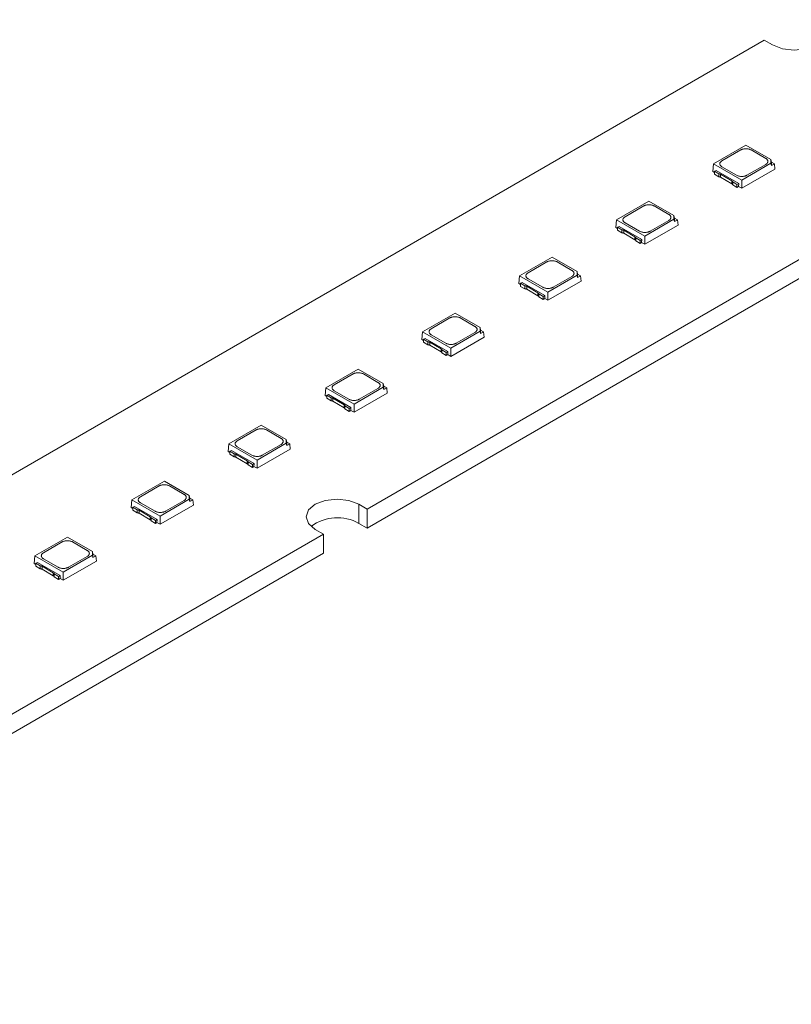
# Model space of a CAD drawing. Header units: millimetres. Extents: x -83 to 327, y 104 to 342.
# Tile 2 of 9: x -37 to 16, y 104 to 171. Entities that reach past the tile are written whole.
import ezdxf

# ---------------------------------------------------------------- set-up
doc = ezdxf.new("R2010")
doc.units = ezdxf.units.MM

msp = doc.modelspace()

# ---------------------------------------------------------------- linework, layer by layer
at = {"color": 7, "linetype": 'Continuous', "lineweight": 15}
for p, q in [((14.198, 169.515), (-53.783, 130.27)), ((14.198, 169.515), (14.763, 169.188)), ((12.953, 162.361), (10.739, 161.082)), ((11.32, 161.286), (12.6, 162.025)), ((14.657, 161.377), (12.953, 162.361)), ((13.307, 162.025), (14.304, 161.45)), ((-12.884, 137.552), (28.34, 161.351)), ((10.739, 161.082), (10.69, 160.551)), ((10.739, 161.082), (12.67, 159.967)), ((12.67, 159.967), (14.657, 161.114)), ((14.657, 161.114), (14.657, 161.377)), ((14.657, 161.377), (14.692, 161.202)), ((14.657, 161.114), (14.692, 160.962)), ((14.692, 160.962), (14.692, 161.202)), ((14.692, 161.202), (14.9, 161.082)), ((14.9, 161.082), (14.692, 160.962)), ((14.9, 161.082), (14.933, 160.715)), ((10.69, 160.551), (10.804, 160.486)), ((10.919, 160.634), (10.804, 160.568)), ((10.804, 160.568), (11.099, 160.398)), ((10.804, 160.568), (10.804, 160.363)), ((10.919, 160.634), (12.46, 159.745)), ((11.099, 160.193), (11.099, 160.398)), ((12.317, 160.303), (11.32, 160.878)), ((12.67, 159.409), (14.933, 160.715)), ((14.304, 161.041), (13.024, 160.303)), ((28.34, 160.044), (-12.884, 136.246)), ((11.099, 160.193), (10.804, 160.363)), ((11.227, 160.364), (11.992, 159.923)), ((11.227, 160.159), (11.227, 160.364)), ((11.992, 159.718), (11.227, 160.159)), ((11.992, 159.718), (11.992, 159.923)), ((12.05, 159.643), (12.05, 159.848)), ((12.05, 159.848), (12.345, 159.678)), ((12.345, 159.678), (12.46, 159.745)), ((12.46, 159.745), (12.451, 159.535)), ((12.67, 159.967), (12.67, 159.409)), ((12.345, 159.473), (12.05, 159.643)), ((12.345, 159.473), (12.345, 159.678)), ((12.345, 159.473), (12.452, 159.535)), ((12.451, 159.535), (12.67, 159.409)), ((12.557, 159.596), (12.557, 159.595)), ((6.342, 158.544), (4.127, 157.266)), ((8.045, 157.561), (6.342, 158.544)), ((4.708, 157.47), (5.988, 158.208)), ((6.695, 158.208), (7.692, 157.633)), ((4.127, 157.266), (4.079, 156.735)), ((4.127, 157.266), (6.059, 156.15)), ((5.705, 156.486), (4.708, 157.061)), ((6.059, 156.15), (8.045, 157.297)), ((7.692, 157.225), (6.412, 156.486)), ((8.045, 157.297), (8.045, 157.561)), ((8.045, 157.561), (8.08, 157.386)), ((8.045, 157.297), (8.08, 157.145)), ((8.08, 157.145), (8.08, 157.386)), ((8.08, 157.386), (8.288, 157.266)), ((8.288, 157.266), (8.08, 157.145)), ((8.288, 157.266), (8.322, 156.898)), ((4.079, 156.735), (4.192, 156.669)), ((4.308, 156.818), (4.192, 156.751)), ((4.192, 156.751), (4.487, 156.581)), ((4.192, 156.751), (4.192, 156.546)), ((4.487, 156.376), (4.192, 156.546)), ((4.308, 156.818), (5.849, 155.928)), ((4.487, 156.376), (4.487, 156.581)), ((4.616, 156.547), (5.381, 156.106)), ((4.616, 156.342), (4.616, 156.547)), ((6.059, 155.592), (8.322, 156.898)), ((5.381, 155.901), (4.616, 156.342)), ((5.381, 155.901), (5.381, 156.106)), ((5.439, 155.827), (5.439, 156.031)), ((5.439, 156.031), (5.734, 155.861)), ((5.734, 155.656), (5.439, 155.827)), ((5.734, 155.861), (5.849, 155.928)), ((5.734, 155.656), (5.734, 155.861)), ((5.734, 155.656), (5.84, 155.718)), ((5.849, 155.928), (5.84, 155.718)), ((5.84, 155.718), (6.059, 155.592)), ((5.946, 155.78), (5.946, 155.779)), ((6.059, 156.15), (6.059, 155.592)), ((-0.27, 154.727), (-2.484, 153.449)), ((-1.903, 153.653), (-0.623, 154.392)), ((1.434, 153.744), (-0.27, 154.727)), ((0.084, 154.392), (1.081, 153.816)), ((1.434, 153.48), (1.434, 153.744)), ((1.434, 153.744), (1.469, 153.569)), ((-2.484, 153.449), (-2.532, 152.918)), ((-2.484, 153.449), (-0.553, 152.334)), ((-0.906, 152.669), (-1.903, 153.245)), ((-0.553, 152.334), (1.434, 153.48)), ((-0.553, 151.775), (1.71, 153.081)), ((1.081, 153.408), (-0.199, 152.669)), ((1.434, 153.48), (1.469, 153.329)), ((1.469, 153.329), (1.469, 153.569)), ((1.469, 153.569), (1.677, 153.449)), ((1.677, 153.449), (1.469, 153.329)), ((1.677, 153.449), (1.71, 153.081)), ((-2.532, 152.918), (-2.419, 152.853)), ((-2.304, 153.001), (-2.419, 152.934)), ((-2.419, 152.934), (-2.124, 152.764)), ((-2.419, 152.934), (-2.419, 152.729)), ((-2.124, 152.559), (-2.419, 152.729)), ((-2.304, 153.001), (-0.762, 152.111)), ((-2.124, 152.559), (-2.124, 152.764)), ((-1.995, 152.731), (-1.231, 152.289)), ((-1.995, 152.526), (-1.995, 152.731)), ((-1.231, 152.084), (-1.995, 152.526)), ((-1.231, 152.084), (-1.231, 152.289)), ((-1.173, 152.01), (-1.173, 152.215)), ((-1.173, 152.215), (-0.878, 152.045)), ((-0.878, 151.84), (-1.173, 152.01)), ((-0.878, 152.045), (-0.762, 152.111)), ((-0.878, 151.84), (-0.878, 152.045)), ((-0.878, 151.84), (-0.771, 151.901)), ((-0.762, 152.111), (-0.772, 151.902)), ((-0.772, 151.902), (-0.553, 151.775)), ((-0.666, 151.963), (-0.666, 151.962)), ((-0.553, 152.334), (-0.553, 151.775)), ((-6.881, 150.911), (-9.096, 149.632)), ((-8.514, 149.836), (-7.235, 150.575)), ((-5.178, 149.927), (-6.881, 150.911)), ((-6.528, 150.575), (-5.531, 149.999)), ((-7.164, 148.517), (-5.178, 149.664)), ((-5.178, 149.664), (-5.178, 149.927)), ((-5.178, 149.927), (-5.143, 149.752)), ((-5.178, 149.664), (-5.143, 149.512)), ((-5.143, 149.512), (-5.143, 149.752)), ((-5.143, 149.752), (-4.935, 149.632)), ((-9.096, 149.632), (-9.144, 149.101)), ((-9.144, 149.101), (-9.031, 149.036)), ((-9.096, 149.632), (-7.164, 148.517)), ((-8.915, 149.184), (-9.031, 149.118)), ((-9.031, 149.118), (-8.736, 148.947)), ((-9.031, 149.118), (-9.031, 148.913)), ((-8.915, 149.184), (-7.374, 148.294)), ((-7.517, 148.852), (-8.514, 149.428)), ((-7.164, 147.958), (-4.901, 149.265)), ((-5.531, 149.591), (-6.81, 148.852)), ((-4.935, 149.632), (-5.143, 149.512)), ((-4.935, 149.632), (-4.901, 149.265)), ((-8.736, 148.743), (-9.031, 148.913)), ((-8.736, 148.743), (-8.736, 148.947)), ((-8.607, 148.914), (-7.842, 148.472)), ((-8.607, 148.709), (-8.607, 148.914)), ((-7.842, 148.268), (-8.607, 148.709)), ((-7.842, 148.268), (-7.842, 148.472)), ((-7.784, 148.193), (-7.784, 148.398)), ((-7.784, 148.398), (-7.489, 148.228)), ((-7.164, 148.517), (-7.164, 147.958)), ((-7.489, 148.023), (-7.784, 148.193)), ((-7.489, 148.228), (-7.374, 148.294)), ((-7.489, 148.023), (-7.489, 148.228)), ((-7.489, 148.023), (-7.382, 148.085)), ((-7.374, 148.294), (-7.383, 148.085)), ((-7.383, 148.085), (-7.164, 147.958)), ((-7.277, 148.146), (-7.277, 148.145)), ((-13.493, 147.094), (-15.707, 145.815)), ((-11.789, 146.111), (-13.493, 147.094)), ((-15.126, 146.019), (-13.846, 146.758)), ((-13.139, 146.758), (-12.142, 146.183)), ((-15.707, 145.815), (-15.755, 145.285)), ((-15.707, 145.815), (-13.775, 144.7)), ((-13.775, 144.7), (-11.789, 145.847)), ((-12.142, 145.775), (-13.422, 145.036)), ((-11.789, 145.847), (-11.789, 146.111)), ((-11.789, 146.111), (-11.754, 145.935)), ((-11.789, 145.847), (-11.754, 145.695)), ((-11.754, 145.695), (-11.754, 145.935)), ((-11.754, 145.935), (-11.546, 145.815)), ((-11.546, 145.815), (-11.754, 145.695)), ((-11.546, 145.815), (-11.513, 145.448)), ((-15.755, 145.285), (-15.642, 145.219)), ((-15.527, 145.368), (-15.642, 145.301)), ((-15.642, 145.301), (-15.347, 145.131)), ((-15.642, 145.301), (-15.642, 145.096)), ((-15.347, 144.926), (-15.642, 145.096)), ((-15.527, 145.368), (-13.985, 144.478)), ((-15.347, 144.926), (-15.347, 145.131)), ((-15.218, 145.097), (-14.454, 144.656)), ((-15.218, 144.892), (-15.218, 145.097)), ((-14.129, 145.036), (-15.126, 145.611)), ((-13.775, 144.142), (-11.513, 145.448)), ((-14.454, 144.451), (-15.218, 144.892)), ((-14.454, 144.451), (-14.454, 144.656)), ((-14.396, 144.376), (-14.396, 144.581)), ((-14.396, 144.581), (-14.101, 144.411)), ((-14.101, 144.206), (-14.396, 144.376)), ((-14.101, 144.411), (-13.985, 144.478)), ((-14.101, 144.206), (-14.101, 144.411)), ((-13.985, 144.478), (-13.995, 144.268)), ((-13.889, 144.329), (-13.889, 144.329)), ((-13.775, 144.7), (-13.775, 144.142)), ((-14.101, 144.206), (-13.994, 144.268)), ((-13.995, 144.268), (-13.775, 144.142)), ((-20.104, 143.277), (-22.319, 141.999)), ((-18.401, 142.294), (-20.104, 143.277)), ((-21.737, 142.203), (-20.458, 142.942)), ((-19.75, 142.942), (-18.753, 142.366)), ((-18.401, 142.03), (-18.401, 142.294)), ((-18.401, 142.294), (-18.365, 142.119)), ((-22.319, 141.999), (-22.367, 141.468)), ((-22.319, 141.999), (-20.387, 140.884)), ((-20.74, 141.219), (-21.737, 141.795)), ((-20.387, 140.884), (-18.401, 142.03)), ((-20.387, 140.325), (-18.124, 141.631)), ((-18.753, 141.958), (-20.033, 141.219)), ((-18.401, 142.03), (-18.365, 141.879)), ((-18.365, 141.879), (-18.365, 142.119)), ((-18.365, 142.119), (-18.157, 141.999)), ((-18.157, 141.999), (-18.365, 141.879)), ((-18.157, 141.999), (-18.124, 141.631)), ((-22.367, 141.468), (-22.254, 141.403)), ((-22.138, 141.551), (-22.254, 141.484)), ((-22.254, 141.484), (-21.959, 141.314)), ((-22.254, 141.484), (-22.254, 141.279)), ((-21.959, 141.109), (-22.254, 141.279)), ((-22.138, 141.551), (-20.597, 140.661)), ((-21.959, 141.109), (-21.959, 141.314)), ((-21.83, 141.28), (-21.065, 140.839)), ((-21.83, 141.076), (-21.83, 141.28)), ((-21.065, 140.634), (-21.83, 141.076)), ((-21.065, 140.634), (-21.065, 140.839)), ((-21.007, 140.56), (-21.007, 140.765)), ((-21.007, 140.765), (-20.712, 140.594)), ((-20.712, 140.389), (-21.007, 140.56)), ((-20.712, 140.594), (-20.597, 140.661)), ((-20.712, 140.389), (-20.712, 140.594)), ((-20.712, 140.389), (-20.605, 140.451)), ((-20.597, 140.661), (-20.606, 140.452)), ((-20.606, 140.452), (-20.387, 140.325)), ((-20.5, 140.513), (-20.5, 140.512)), ((-20.387, 140.884), (-20.387, 140.325)), ((-26.715, 139.46), (-28.93, 138.182)), ((-28.349, 138.386), (-27.069, 139.125)), ((-25.012, 138.477), (-26.715, 139.46)), ((-26.362, 139.125), (-25.365, 138.549)), ((-25.012, 138.213), (-25.012, 138.477)), ((-25.012, 138.477), (-24.977, 138.302)), ((-24.977, 138.062), (-24.977, 138.302)), ((-24.977, 138.302), (-24.769, 138.182)), ((-28.93, 138.182), (-28.978, 137.651)), ((-28.978, 137.651), (-28.865, 137.586)), ((-28.93, 138.182), (-26.998, 137.067)), ((-28.75, 137.734), (-28.865, 137.668)), ((-28.865, 137.668), (-28.57, 137.497)), ((-28.865, 137.668), (-28.865, 137.463)), ((-28.75, 137.734), (-27.208, 136.844)), ((-27.352, 137.402), (-28.349, 137.978)), ((-26.998, 137.067), (-25.012, 138.213)), ((-26.998, 136.508), (-24.736, 137.815)), ((-25.365, 138.141), (-26.645, 137.402)), ((-25.012, 138.213), (-24.977, 138.062)), ((-24.769, 138.182), (-24.977, 138.062)), ((-24.769, 138.182), (-24.736, 137.815)), ((-12.884, 137.552), (-13.45, 137.879)), ((-13.45, 137.879), (-13.45, 136.573)), ((-28.57, 137.292), (-28.865, 137.463)), ((-28.57, 137.292), (-28.57, 137.497)), ((-28.441, 137.464), (-27.677, 137.022)), ((-28.441, 137.259), (-28.441, 137.464)), ((-27.677, 136.817), (-28.441, 137.259)), ((-27.677, 136.817), (-27.677, 137.022)), ((-27.618, 136.743), (-27.618, 136.948)), ((-27.618, 136.948), (-27.324, 136.778)), ((-26.998, 137.067), (-26.998, 136.508)), ((-12.884, 136.246), (-12.884, 137.552)), ((-27.324, 136.573), (-27.618, 136.743)), ((-27.324, 136.778), (-27.208, 136.844)), ((-27.324, 136.573), (-27.324, 136.778)), ((-27.324, 136.573), (-27.217, 136.634)), ((-27.208, 136.844), (-27.218, 136.635)), ((-27.218, 136.635), (-26.998, 136.508)), ((-27.111, 136.696), (-27.111, 136.695)), ((-12.884, 136.246), (-13.45, 136.573)), ((-69.099, 105.1), (-15.854, 135.838)), ((-33.327, 135.644), (-35.541, 134.365)), ((-31.624, 134.66), (-33.327, 135.644)), ((-16.42, 136.165), (-15.854, 135.838)), ((-15.854, 135.838), (-15.854, 134.532)), ((-34.96, 134.569), (-33.68, 135.308)), ((-32.973, 135.308), (-31.976, 134.733)), ((-15.854, 134.532), (-69.099, 103.794)), ((-35.541, 134.365), (-35.59, 133.835)), ((-35.541, 134.365), (-33.61, 133.25)), ((-33.61, 133.25), (-31.624, 134.397)), ((-31.976, 134.324), (-33.256, 133.586)), ((-31.624, 134.397), (-31.624, 134.66)), ((-31.624, 134.66), (-31.588, 134.485)), ((-31.624, 134.397), (-31.588, 134.245)), ((-31.588, 134.245), (-31.588, 134.485)), ((-31.588, 134.485), (-31.38, 134.365)), ((-31.38, 134.365), (-31.588, 134.245)), ((-31.38, 134.365), (-31.347, 133.998)), ((-35.59, 133.835), (-35.477, 133.769)), ((-35.361, 133.917), (-35.477, 133.851)), ((-35.477, 133.851), (-35.182, 133.681)), ((-35.477, 133.851), (-35.477, 133.646)), ((-35.182, 133.476), (-35.477, 133.646)), ((-35.361, 133.917), (-33.82, 133.028)), ((-35.182, 133.476), (-35.182, 133.681)), ((-35.053, 133.647), (-34.288, 133.206)), ((-35.053, 133.442), (-35.053, 133.647)), ((-33.963, 133.586), (-34.96, 134.161)), ((-33.61, 132.692), (-31.347, 133.998)), ((-34.288, 133.001), (-35.053, 133.442)), ((-34.288, 133.001), (-34.288, 133.206)), ((-34.23, 132.926), (-34.23, 133.131)), ((-34.23, 133.131), (-33.935, 132.961)), ((-33.935, 132.756), (-34.23, 132.926)), ((-33.935, 132.961), (-33.82, 133.028)), ((-33.935, 132.756), (-33.935, 132.961)), ((-33.82, 133.028), (-33.829, 132.818)), ((-33.723, 132.879), (-33.723, 132.879)), ((-33.61, 133.25), (-33.61, 132.692)), ((-33.935, 132.756), (-33.828, 132.818)), ((-33.829, 132.818), (-33.61, 132.692))]:
    msp.add_line(p, q, dxfattribs=at)
at = {"color": 7, "linetype": 'Continuous', "lineweight": 15, "flags": 128}
for points in [[(17.733, 170.903), (18.188, 170.509), (18.348, 170.046), (18.188, 169.582), (17.733, 169.188), (17.052, 168.925), (16.248, 168.833), (15.445, 168.925), (14.763, 169.188)], [(-16.42, 136.165), (-16.875, 136.558), (-17.035, 137.022), (-16.875, 137.486), (-16.42, 137.879), (-15.739, 138.142), (-14.935, 138.234), (-14.131, 138.142), (-13.45, 137.879)]]:
    msp.add_lwpolyline(points, dxfattribs=at)
at = {"color": 7, "linetype": 'Continuous', "lineweight": 15}
msp.add_arc((-14.92, 133.97), 2.989, 60.53913, 126.63535, dxfattribs=at)
for points, knots in [([(12.6, 162.025), (12.615, 162.034), (12.647, 162.05), (12.702, 162.071), (12.77, 162.091), (12.855, 162.106), (12.952, 162.112), (13.05, 162.106), (13.144, 162.089), (13.233, 162.063), (13.282, 162.038), (13.307, 162.025)], [0, 0, 0, 0, 0.081471, 0.164434, 0.250285, 0.373188, 0.500053, 0.621186, 0.749823, 0.874466, 1, 1, 1, 1]), ([(11.32, 160.878), (11.305, 160.887), (11.276, 160.905), (11.24, 160.937), (11.206, 160.977), (11.18, 161.025), (11.17, 161.081), (11.18, 161.138), (11.209, 161.193), (11.254, 161.244), (11.298, 161.272), (11.32, 161.286)], [0, 0, 0, 0, 0.081471, 0.164434, 0.250285, 0.373188, 0.500053, 0.621186, 0.749823, 0.874466, 1, 1, 1, 1]), ([(14.304, 161.45), (14.318, 161.441), (14.348, 161.422), (14.383, 161.391), (14.417, 161.351), (14.444, 161.302), (14.453, 161.246), (14.444, 161.189), (14.415, 161.135), (14.37, 161.084), (14.326, 161.056), (14.304, 161.041)], [0, 0, 0, 0, 0.081471, 0.164434, 0.250285, 0.373188, 0.500053, 0.621186, 0.749823, 0.874466, 1, 1, 1, 1]), ([(11.099, 160.398), (11.111, 160.397), (11.135, 160.395), (11.169, 160.388), (11.2, 160.378), (11.218, 160.369), (11.227, 160.364)], [0, 0, 0, 0, 0.254275, 0.5, 0.745725, 1, 1, 1, 1]), ([(11.099, 160.193), (11.111, 160.192), (11.135, 160.19), (11.169, 160.183), (11.2, 160.173), (11.218, 160.164), (11.227, 160.159)], [0, 0, 0, 0, 0.254275, 0.5, 0.745725, 1, 1, 1, 1]), ([(11.992, 159.923), (12, 159.917), (12.017, 159.907), (12.034, 159.889), (12.046, 159.869), (12.049, 159.855), (12.05, 159.848)], [0, 0, 0, 0, 0.254275, 0.5, 0.745725, 1, 1, 1, 1]), ([(13.024, 160.303), (13.008, 160.294), (12.977, 160.277), (12.922, 160.257), (12.853, 160.237), (12.769, 160.222), (12.672, 160.216), (12.573, 160.222), (12.479, 160.239), (12.39, 160.265), (12.341, 160.29), (12.317, 160.303)], [0, 0, 0, 0, 0.081471, 0.164434, 0.250285, 0.373188, 0.500053, 0.621186, 0.749823, 0.874466, 1, 1, 1, 1]), ([(11.992, 159.718), (12, 159.712), (12.017, 159.702), (12.034, 159.684), (12.046, 159.664), (12.049, 159.65), (12.05, 159.643)], [0, 0, 0, 0, 0.254275, 0.5, 0.745725, 1, 1, 1, 1]), ([(5.988, 158.208), (6.004, 158.217), (6.035, 158.234), (6.091, 158.254), (6.159, 158.274), (6.243, 158.289), (6.34, 158.295), (6.439, 158.289), (6.533, 158.273), (6.622, 158.246), (6.671, 158.221), (6.695, 158.208)], [0, 0, 0, 0, 0.0814713, 0.1644339, 0.2502849, 0.3731876, 0.5000528, 0.621186, 0.749823, 0.8744661, 1, 1, 1, 1]), ([(4.708, 157.061), (4.694, 157.07), (4.665, 157.089), (4.629, 157.121), (4.595, 157.16), (4.569, 157.209), (4.559, 157.265), (4.568, 157.322), (4.597, 157.376), (4.643, 157.427), (4.686, 157.455), (4.708, 157.47)], [0, 0, 0, 0, 0.081471, 0.164434, 0.250285, 0.373188, 0.500053, 0.621186, 0.749823, 0.874466, 1, 1, 1, 1]), ([(7.692, 157.633), (7.707, 157.624), (7.736, 157.606), (7.772, 157.574), (7.806, 157.534), (7.832, 157.486), (7.842, 157.43), (7.833, 157.373), (7.803, 157.319), (7.758, 157.267), (7.714, 157.239), (7.692, 157.225)], [0, 0, 0, 0, 0.081471, 0.164434, 0.250285, 0.373188, 0.500053, 0.621186, 0.749823, 0.874466, 1, 1, 1, 1]), ([(4.487, 156.581), (4.499, 156.58), (4.523, 156.579), (4.557, 156.572), (4.589, 156.561), (4.607, 156.552), (4.616, 156.547)], [0, 0, 0, 0, 0.254275, 0.5, 0.745725, 1, 1, 1, 1]), ([(4.487, 156.376), (4.499, 156.375), (4.523, 156.374), (4.557, 156.367), (4.589, 156.357), (4.607, 156.347), (4.616, 156.342)], [0, 0, 0, 0, 0.254275, 0.5, 0.745725, 1, 1, 1, 1]), ([(6.412, 156.486), (6.397, 156.478), (6.365, 156.461), (6.31, 156.44), (6.242, 156.42), (6.158, 156.405), (6.06, 156.399), (5.962, 156.405), (5.868, 156.422), (5.779, 156.448), (5.73, 156.473), (5.705, 156.486)], [0, 0, 0, 0, 0.081471, 0.164434, 0.250285, 0.373188, 0.500053, 0.621186, 0.749823, 0.874466, 1, 1, 1, 1]), ([(5.381, 156.106), (5.389, 156.101), (5.405, 156.09), (5.423, 156.072), (5.435, 156.052), (5.437, 156.039), (5.439, 156.031)], [0, 0, 0, 0, 0.254275, 0.5, 0.745725, 1, 1, 1, 1]), ([(5.381, 155.901), (5.389, 155.896), (5.405, 155.885), (5.423, 155.867), (5.435, 155.847), (5.437, 155.834), (5.439, 155.827)], [0, 0, 0, 0, 0.254275, 0.5, 0.745725, 1, 1, 1, 1]), ([(-0.623, 154.392), (-0.608, 154.4), (-0.576, 154.417), (-0.521, 154.438), (-0.453, 154.457), (-0.368, 154.472), (-0.271, 154.478), (-0.173, 154.473), (-0.079, 154.456), (0.011, 154.43), (0.059, 154.404), (0.084, 154.392)], [0, 0, 0, 0, 0.081471, 0.164434, 0.250285, 0.373188, 0.500053, 0.621186, 0.749823, 0.874466, 1, 1, 1, 1]), ([(1.081, 153.816), (1.095, 153.807), (1.125, 153.789), (1.16, 153.757), (1.195, 153.718), (1.221, 153.669), (1.231, 153.613), (1.221, 153.556), (1.192, 153.502), (1.147, 153.45), (1.103, 153.422), (1.081, 153.408)], [0, 0, 0, 0, 0.081471, 0.164434, 0.250285, 0.373188, 0.500053, 0.621186, 0.749823, 0.874466, 1, 1, 1, 1]), ([(-1.903, 153.245), (-1.918, 153.254), (-1.947, 153.272), (-1.983, 153.304), (-2.017, 153.343), (-2.043, 153.392), (-2.053, 153.448), (-2.043, 153.505), (-2.014, 153.559), (-1.969, 153.611), (-1.925, 153.639), (-1.903, 153.653)], [0, 0, 0, 0, 0.0814713, 0.1644339, 0.2502849, 0.3731876, 0.5000528, 0.621186, 0.749823, 0.8744661, 1, 1, 1, 1]), ([(-2.124, 152.764), (-2.112, 152.763), (-2.088, 152.762), (-2.054, 152.755), (-2.022, 152.745), (-2.005, 152.735), (-1.995, 152.731)], [0, 0, 0, 0, 0.254275, 0.5, 0.745725, 1, 1, 1, 1]), ([(-2.124, 152.559), (-2.112, 152.558), (-2.088, 152.557), (-2.054, 152.55), (-2.022, 152.54), (-2.005, 152.53), (-1.995, 152.526)], [0, 0, 0, 0, 0.254275, 0.5, 0.745725, 1, 1, 1, 1]), ([(-0.199, 152.669), (-0.215, 152.661), (-0.246, 152.644), (-0.301, 152.623), (-0.37, 152.604), (-0.454, 152.588), (-0.551, 152.583), (-0.65, 152.588), (-0.744, 152.605), (-0.833, 152.631), (-0.882, 152.656), (-0.906, 152.669)], [0, 0, 0, 0, 0.081471, 0.164434, 0.250285, 0.373188, 0.500053, 0.621186, 0.749823, 0.874466, 1, 1, 1, 1]), ([(-1.231, 152.289), (-1.223, 152.284), (-1.206, 152.274), (-1.189, 152.255), (-1.177, 152.236), (-1.174, 152.222), (-1.173, 152.215)], [0, 0, 0, 0, 0.254275, 0.5, 0.745725, 1, 1, 1, 1]), ([(-1.231, 152.084), (-1.223, 152.079), (-1.206, 152.069), (-1.189, 152.05), (-1.177, 152.031), (-1.174, 152.017), (-1.173, 152.01)], [0, 0, 0, 0, 0.254275, 0.5, 0.745725, 1, 1, 1, 1]), ([(-7.235, 150.575), (-7.219, 150.583), (-7.187, 150.6), (-7.132, 150.621), (-7.064, 150.641), (-6.98, 150.656), (-6.883, 150.661), (-6.784, 150.656), (-6.69, 150.639), (-6.601, 150.613), (-6.552, 150.588), (-6.528, 150.575)], [0, 0, 0, 0, 0.081471, 0.164434, 0.250285, 0.373188, 0.500053, 0.621186, 0.749823, 0.874466, 1, 1, 1, 1]), ([(-8.514, 149.428), (-8.529, 149.437), (-8.558, 149.455), (-8.594, 149.487), (-8.628, 149.527), (-8.654, 149.575), (-8.664, 149.631), (-8.655, 149.688), (-8.625, 149.742), (-8.58, 149.794), (-8.536, 149.822), (-8.514, 149.836)], [0, 0, 0, 0, 0.081471, 0.164434, 0.250285, 0.373188, 0.500053, 0.621186, 0.749823, 0.874466, 1, 1, 1, 1]), ([(-5.531, 149.999), (-5.516, 149.99), (-5.487, 149.972), (-5.451, 149.94), (-5.417, 149.901), (-5.391, 149.852), (-5.381, 149.796), (-5.39, 149.739), (-5.42, 149.685), (-5.465, 149.634), (-5.509, 149.605), (-5.531, 149.591)], [0, 0, 0, 0, 0.081471, 0.164434, 0.250285, 0.373188, 0.500053, 0.621186, 0.749823, 0.874466, 1, 1, 1, 1]), ([(-8.736, 148.947), (-8.724, 148.947), (-8.7, 148.945), (-8.665, 148.938), (-8.634, 148.928), (-8.616, 148.919), (-8.607, 148.914)], [0, 0, 0, 0, 0.254275, 0.5, 0.745725, 1, 1, 1, 1]), ([(-8.736, 148.743), (-8.724, 148.742), (-8.7, 148.74), (-8.665, 148.733), (-8.634, 148.723), (-8.616, 148.714), (-8.607, 148.709)], [0, 0, 0, 0, 0.254275, 0.5, 0.745725, 1, 1, 1, 1]), ([(-7.842, 148.472), (-7.834, 148.467), (-7.818, 148.457), (-7.8, 148.439), (-7.788, 148.419), (-7.785, 148.405), (-7.784, 148.398)], [0, 0, 0, 0, 0.254275, 0.5, 0.745725, 1, 1, 1, 1]), ([(-6.81, 148.852), (-6.826, 148.844), (-6.858, 148.827), (-6.913, 148.807), (-6.981, 148.787), (-7.065, 148.772), (-7.162, 148.766), (-7.261, 148.772), (-7.355, 148.788), (-7.444, 148.814), (-7.493, 148.84), (-7.517, 148.852)], [0, 0, 0, 0, 0.081471, 0.164434, 0.250285, 0.373188, 0.500053, 0.621186, 0.749823, 0.874466, 1, 1, 1, 1]), ([(-7.842, 148.268), (-7.834, 148.262), (-7.818, 148.252), (-7.8, 148.234), (-7.788, 148.214), (-7.785, 148.2), (-7.784, 148.193)], [0, 0, 0, 0, 0.254275, 0.5, 0.745725, 1, 1, 1, 1]), ([(-13.846, 146.758), (-13.83, 146.767), (-13.799, 146.784), (-13.744, 146.804), (-13.675, 146.824), (-13.591, 146.839), (-13.494, 146.845), (-13.395, 146.839), (-13.302, 146.822), (-13.212, 146.796), (-13.164, 146.771), (-13.139, 146.758)], [0, 0, 0, 0, 0.081471, 0.164434, 0.250285, 0.373188, 0.500053, 0.621186, 0.749823, 0.874466, 1, 1, 1, 1]), ([(-15.126, 145.611), (-15.14, 145.62), (-15.17, 145.639), (-15.205, 145.67), (-15.24, 145.71), (-15.266, 145.759), (-15.276, 145.815), (-15.266, 145.871), (-15.237, 145.926), (-15.192, 145.977), (-15.148, 146.005), (-15.126, 146.019)], [0, 0, 0, 0, 0.081471, 0.164434, 0.250285, 0.373188, 0.500053, 0.621186, 0.749823, 0.874466, 1, 1, 1, 1]), ([(-12.142, 146.183), (-12.128, 146.174), (-12.098, 146.156), (-12.062, 146.124), (-12.028, 146.084), (-12.002, 146.036), (-11.992, 145.98), (-12.002, 145.923), (-12.031, 145.868), (-12.076, 145.817), (-12.12, 145.789), (-12.142, 145.775)], [0, 0, 0, 0, 0.081471, 0.164434, 0.250285, 0.373188, 0.500053, 0.621186, 0.749823, 0.874466, 1, 1, 1, 1]), ([(-15.347, 145.131), (-15.335, 145.13), (-15.311, 145.129), (-15.277, 145.122), (-15.245, 145.111), (-15.227, 145.102), (-15.218, 145.097)], [0, 0, 0, 0, 0.254275, 0.5, 0.745725, 1, 1, 1, 1]), ([(-13.422, 145.036), (-13.438, 145.027), (-13.469, 145.011), (-13.524, 144.99), (-13.592, 144.97), (-13.677, 144.955), (-13.774, 144.949), (-13.873, 144.955), (-13.966, 144.972), (-14.056, 144.998), (-14.104, 145.023), (-14.129, 145.036)], [0, 0, 0, 0, 0.081471, 0.164434, 0.250285, 0.373188, 0.500053, 0.621186, 0.749823, 0.874466, 1, 1, 1, 1]), ([(-15.347, 144.926), (-15.335, 144.925), (-15.311, 144.924), (-15.277, 144.917), (-15.245, 144.906), (-15.227, 144.897), (-15.218, 144.892)], [0, 0, 0, 0, 0.254275, 0.5, 0.745725, 1, 1, 1, 1]), ([(-14.454, 144.656), (-14.445, 144.651), (-14.429, 144.64), (-14.412, 144.622), (-14.4, 144.602), (-14.397, 144.588), (-14.396, 144.581)], [0, 0, 0, 0, 0.254275, 0.5, 0.745725, 1, 1, 1, 1]), ([(-14.454, 144.451), (-14.445, 144.446), (-14.429, 144.435), (-14.412, 144.417), (-14.4, 144.397), (-14.397, 144.383), (-14.396, 144.376)], [0, 0, 0, 0, 0.254275, 0.5, 0.745725, 1, 1, 1, 1]), ([(-20.458, 142.942), (-20.442, 142.95), (-20.41, 142.967), (-20.355, 142.988), (-20.287, 143.007), (-20.203, 143.022), (-20.106, 143.028), (-20.007, 143.023), (-19.913, 143.006), (-19.824, 142.98), (-19.775, 142.954), (-19.75, 142.942)], [0, 0, 0, 0, 0.081471, 0.164434, 0.250285, 0.373188, 0.500053, 0.621186, 0.749823, 0.874466, 1, 1, 1, 1]), ([(-18.753, 142.366), (-18.739, 142.357), (-18.71, 142.339), (-18.674, 142.307), (-18.64, 142.268), (-18.614, 142.219), (-18.604, 142.163), (-18.613, 142.106), (-18.643, 142.052), (-18.688, 142), (-18.731, 141.972), (-18.753, 141.958)], [0, 0, 0, 0, 0.081471, 0.164434, 0.250285, 0.373188, 0.500053, 0.621186, 0.749823, 0.874466, 1, 1, 1, 1]), ([(-21.737, 141.795), (-21.752, 141.804), (-21.781, 141.822), (-21.817, 141.854), (-21.851, 141.893), (-21.877, 141.942), (-21.887, 141.998), (-21.878, 142.055), (-21.848, 142.109), (-21.803, 142.16), (-21.759, 142.189), (-21.737, 142.203)], [0, 0, 0, 0, 0.0814713, 0.1644339, 0.2502849, 0.3731876, 0.5000528, 0.621186, 0.749823, 0.8744661, 1, 1, 1, 1]), ([(-21.959, 141.314), (-21.947, 141.313), (-21.922, 141.312), (-21.888, 141.305), (-21.857, 141.295), (-21.839, 141.285), (-21.83, 141.28)], [0, 0, 0, 0, 0.254275, 0.5, 0.745725, 1, 1, 1, 1]), ([(-21.959, 141.109), (-21.947, 141.108), (-21.922, 141.107), (-21.888, 141.1), (-21.857, 141.09), (-21.839, 141.08), (-21.83, 141.076)], [0, 0, 0, 0, 0.254275, 0.5, 0.745725, 1, 1, 1, 1]), ([(-20.033, 141.219), (-20.049, 141.211), (-20.081, 141.194), (-20.136, 141.173), (-20.204, 141.153), (-20.288, 141.138), (-20.385, 141.133), (-20.484, 141.138), (-20.578, 141.155), (-20.667, 141.181), (-20.716, 141.206), (-20.74, 141.219)], [0, 0, 0, 0, 0.081471, 0.164434, 0.250285, 0.373188, 0.500053, 0.621186, 0.749823, 0.874466, 1, 1, 1, 1]), ([(-21.065, 140.839), (-21.057, 140.834), (-21.041, 140.824), (-21.023, 140.805), (-21.011, 140.786), (-21.008, 140.772), (-21.007, 140.765)], [0, 0, 0, 0, 0.254275, 0.5, 0.745725, 1, 1, 1, 1]), ([(-21.065, 140.634), (-21.057, 140.629), (-21.041, 140.619), (-21.023, 140.6), (-21.011, 140.581), (-21.008, 140.567), (-21.007, 140.56)], [0, 0, 0, 0, 0.254275, 0.5, 0.745725, 1, 1, 1, 1]), ([(-27.069, 139.125), (-27.053, 139.133), (-27.022, 139.15), (-26.967, 139.171), (-26.898, 139.191), (-26.814, 139.206), (-26.717, 139.211), (-26.618, 139.206), (-26.524, 139.189), (-26.435, 139.163), (-26.386, 139.138), (-26.362, 139.125)], [0, 0, 0, 0, 0.081471, 0.164434, 0.250285, 0.373188, 0.500053, 0.621186, 0.749823, 0.874466, 1, 1, 1, 1]), ([(-28.349, 137.978), (-28.363, 137.987), (-28.393, 138.005), (-28.428, 138.037), (-28.463, 138.076), (-28.489, 138.125), (-28.499, 138.181), (-28.489, 138.238), (-28.46, 138.292), (-28.415, 138.344), (-28.371, 138.372), (-28.349, 138.386)], [0, 0, 0, 0, 0.081471, 0.164434, 0.250285, 0.373188, 0.500053, 0.621186, 0.749823, 0.874466, 1, 1, 1, 1]), ([(-25.365, 138.549), (-25.35, 138.54), (-25.321, 138.522), (-25.285, 138.49), (-25.251, 138.451), (-25.225, 138.402), (-25.215, 138.346), (-25.225, 138.289), (-25.254, 138.235), (-25.299, 138.184), (-25.343, 138.155), (-25.365, 138.141)], [0, 0, 0, 0, 0.081471, 0.164434, 0.250285, 0.373188, 0.500053, 0.621186, 0.749823, 0.874466, 1, 1, 1, 1]), ([(-28.57, 137.497), (-28.558, 137.497), (-28.534, 137.495), (-28.5, 137.488), (-28.468, 137.478), (-28.45, 137.469), (-28.441, 137.464)], [0, 0, 0, 0, 0.254275, 0.5, 0.745725, 1, 1, 1, 1]), ([(-28.57, 137.292), (-28.558, 137.292), (-28.534, 137.29), (-28.5, 137.283), (-28.468, 137.273), (-28.45, 137.264), (-28.441, 137.259)], [0, 0, 0, 0, 0.254275, 0.5, 0.745725, 1, 1, 1, 1]), ([(-27.677, 137.022), (-27.668, 137.017), (-27.652, 137.007), (-27.634, 136.989), (-27.622, 136.969), (-27.62, 136.955), (-27.618, 136.948)], [0, 0, 0, 0, 0.254275, 0.5, 0.745725, 1, 1, 1, 1]), ([(-26.645, 137.402), (-26.66, 137.394), (-26.692, 137.377), (-26.747, 137.356), (-26.815, 137.337), (-26.9, 137.322), (-26.997, 137.316), (-27.095, 137.321), (-27.189, 137.338), (-27.278, 137.364), (-27.327, 137.39), (-27.352, 137.402)], [0, 0, 0, 0, 0.081471, 0.164434, 0.250285, 0.373188, 0.500053, 0.621186, 0.749823, 0.874466, 1, 1, 1, 1]), ([(-27.677, 136.817), (-27.668, 136.812), (-27.652, 136.802), (-27.634, 136.784), (-27.622, 136.764), (-27.62, 136.75), (-27.618, 136.743)], [0, 0, 0, 0, 0.254275, 0.5, 0.745725, 1, 1, 1, 1]), ([(-33.68, 135.308), (-33.665, 135.317), (-33.633, 135.333), (-33.578, 135.354), (-33.51, 135.374), (-33.425, 135.389), (-33.328, 135.395), (-33.23, 135.389), (-33.136, 135.372), (-33.047, 135.346), (-32.998, 135.321), (-32.973, 135.308)], [0, 0, 0, 0, 0.0814713, 0.1644339, 0.2502849, 0.3731876, 0.5000528, 0.621186, 0.749823, 0.8744661, 1, 1, 1, 1]), ([(-34.96, 134.161), (-34.975, 134.17), (-35.004, 134.188), (-35.04, 134.22), (-35.074, 134.26), (-35.1, 134.308), (-35.11, 134.364), (-35.1, 134.421), (-35.071, 134.476), (-35.026, 134.527), (-34.982, 134.555), (-34.96, 134.569)], [0, 0, 0, 0, 0.081471, 0.164434, 0.250285, 0.373188, 0.500053, 0.621186, 0.749823, 0.874466, 1, 1, 1, 1]), ([(-31.976, 134.733), (-31.962, 134.724), (-31.933, 134.705), (-31.897, 134.674), (-31.863, 134.634), (-31.837, 134.585), (-31.827, 134.529), (-31.836, 134.472), (-31.865, 134.418), (-31.911, 134.367), (-31.954, 134.339), (-31.976, 134.324)], [0, 0, 0, 0, 0.081471, 0.164434, 0.250285, 0.373188, 0.500053, 0.621186, 0.749823, 0.874466, 1, 1, 1, 1]), ([(-35.182, 133.681), (-35.169, 133.68), (-35.145, 133.678), (-35.111, 133.671), (-35.08, 133.661), (-35.062, 133.652), (-35.053, 133.647)], [0, 0, 0, 0, 0.254275, 0.5, 0.745725, 1, 1, 1, 1]), ([(-33.256, 133.586), (-33.272, 133.577), (-33.303, 133.56), (-33.359, 133.54), (-33.427, 133.52), (-33.511, 133.505), (-33.608, 133.499), (-33.707, 133.505), (-33.801, 133.522), (-33.89, 133.548), (-33.939, 133.573), (-33.963, 133.586)], [0, 0, 0, 0, 0.081471, 0.164434, 0.250285, 0.373188, 0.500053, 0.621186, 0.749823, 0.874466, 1, 1, 1, 1]), ([(-35.182, 133.476), (-35.169, 133.475), (-35.145, 133.473), (-35.111, 133.466), (-35.08, 133.456), (-35.062, 133.447), (-35.053, 133.442)], [0, 0, 0, 0, 0.254275, 0.5, 0.745725, 1, 1, 1, 1]), ([(-34.288, 133.206), (-34.28, 133.2), (-34.264, 133.19), (-34.246, 133.172), (-34.234, 133.152), (-34.231, 133.138), (-34.23, 133.131)], [0, 0, 0, 0, 0.254275, 0.5, 0.745725, 1, 1, 1, 1]), ([(-34.288, 133.001), (-34.28, 132.995), (-34.264, 132.985), (-34.246, 132.967), (-34.234, 132.947), (-34.231, 132.933), (-34.23, 132.926)], [0, 0, 0, 0, 0.2542748, 0.5, 0.7457252, 1, 1, 1, 1])]:
    msp.add_open_spline(points, degree=3, knots=knots, dxfattribs=at)

doc.saveas('drawing.dxf')
